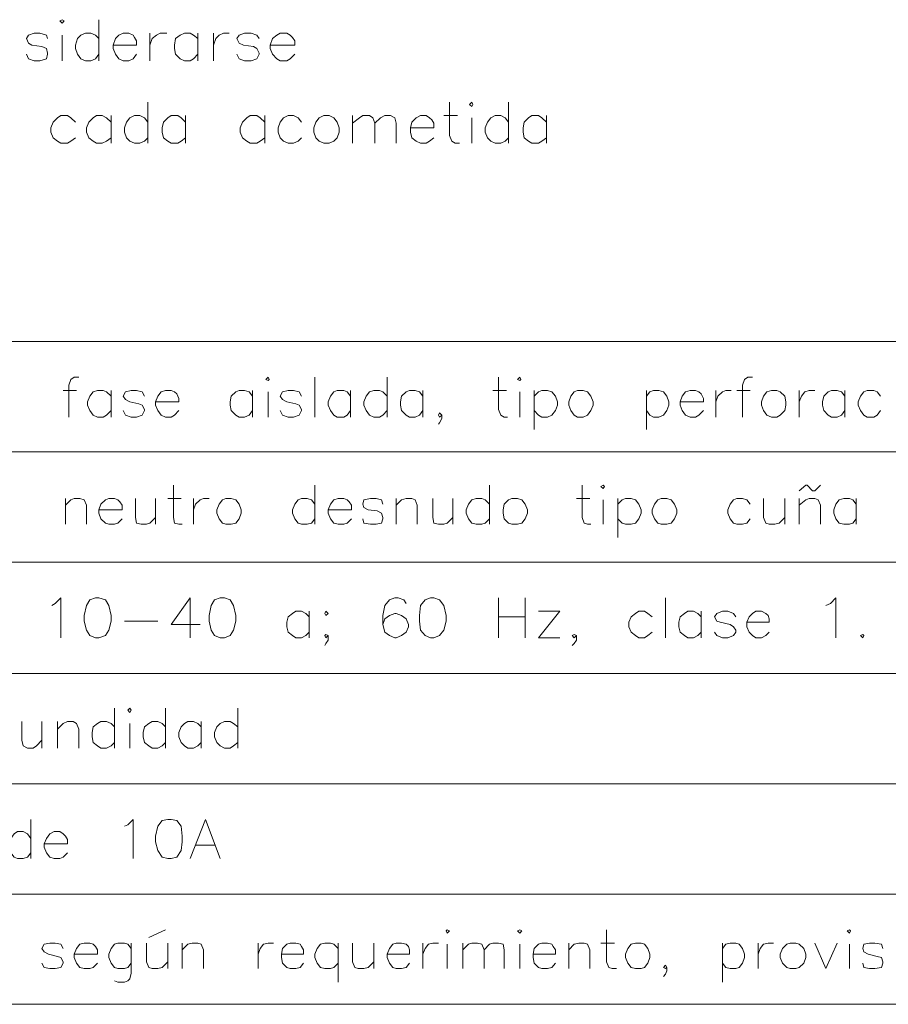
# Model space of a CAD drawing. Header units: millimetres. Extents: x 7 to 203, y 3 to 294.
# Tile 9 of 15: x 90 to 123, y 52 to 89. Entities that reach past the tile are written whole.
import ezdxf

# ---------------------------------------------------------------- set-up
doc = ezdxf.new("R2010")
doc.units = ezdxf.units.MM
doc.layers.add('DGE_CONTORNOS', color=7, linetype='Continuous', lineweight=0)

msp = doc.modelspace()

# ---------------------------------------------------------------- linework, layer by layer
at = {"layer": 'DGE_CONTORNOS', "lineweight": 13}
for points in [[(91.44, 88.886), (91.5247, 88.9284), (91.6093, 88.886), (91.5247, 88.8014), (91.44, 88.886)], [(92.9217, 88.9284), (92.9217, 87.362)], [(90.9743, 88.2087), (90.932, 88.3357), (90.678, 88.4204), (90.4663, 88.4204), (90.2547, 88.3357), (90.17, 88.2087), (90.2547, 88.0394), (90.3817, 87.9547), (90.7627, 87.9124), (90.932, 87.8277), (90.9743, 87.6584), (90.9743, 87.616), (90.932, 87.4467), (90.678, 87.362), (90.4663, 87.362), (90.2547, 87.4467), (90.17, 87.616)], [(91.5247, 88.3357), (91.5247, 87.362)], [(92.9217, 88.2087), (92.7947, 88.3357), (92.6253, 88.4204), (92.4137, 88.4204), (92.2443, 88.3357), (92.1173, 88.2087), (92.0327, 87.9547), (92.0327, 87.8277), (92.1173, 87.616), (92.2443, 87.4467), (92.4137, 87.362), (92.6253, 87.362), (92.7947, 87.4467), (92.9217, 87.616)], [(93.472, 87.9547), (94.361, 87.9547), (94.361, 88.124), (94.2763, 88.251), (94.234, 88.3357), (94.0647, 88.4204), (93.853, 88.4204), (93.6837, 88.3357), (93.5567, 88.2087), (93.472, 87.9547), (93.472, 87.8277), (93.5567, 87.616), (93.6837, 87.4467), (93.853, 87.362), (94.0647, 87.362), (94.234, 87.4467), (94.361, 87.616)], [(94.869, 88.4204), (94.869, 87.362)], [(94.869, 87.9547), (94.9537, 88.2087), (95.123, 88.3357), (95.25, 88.4204), (95.504, 88.4204)], [(96.6893, 88.2087), (96.52, 88.3357), (96.393, 88.4204), (96.1813, 88.4204), (96.012, 88.3357), (95.8427, 88.2087), (95.8003, 87.9547), (95.8003, 87.8277), (95.8427, 87.616), (96.012, 87.4467), (96.1813, 87.362), (96.393, 87.362), (96.52, 87.4467), (96.6893, 87.616)], [(96.6893, 88.4204), (96.6893, 87.362)], [(97.282, 88.4204), (97.282, 87.362)], [(97.282, 87.9547), (97.3667, 88.2087), (97.4937, 88.3357), (97.663, 88.4204), (97.8747, 88.4204)], [(99.0177, 88.2087), (98.933, 88.3357), (98.7213, 88.4204), (98.4673, 88.4204), (98.2557, 88.3357), (98.171, 88.2087), (98.2557, 88.0394), (98.425, 87.9547), (98.806, 87.9124), (98.933, 87.8277), (99.0177, 87.6584), (99.0177, 87.616), (98.933, 87.4467), (98.7213, 87.362), (98.4673, 87.362), (98.2557, 87.4467), (98.171, 87.616)], [(99.441, 87.9547), (100.3723, 87.9547), (100.3723, 88.124), (100.2877, 88.251), (100.203, 88.3357), (100.076, 88.4204), (99.822, 88.4204), (99.695, 88.3357), (99.5257, 88.2087), (99.441, 87.9547), (99.441, 87.8277), (99.5257, 87.616), (99.695, 87.4467), (99.822, 87.362), (100.076, 87.362), (100.203, 87.4467), (100.3723, 87.616)], [(94.7843, 85.7957), (94.7843, 84.2294)], [(106.2567, 85.7957), (106.2567, 84.5257), (106.3413, 84.314), (106.4683, 84.2294), (106.6377, 84.2294)], [(107.0187, 85.711), (107.1033, 85.7957), (107.1457, 85.711), (107.1033, 85.6264), (107.0187, 85.711)], [(108.5003, 85.7957), (108.5003, 84.2294)], [(92.0327, 85.0337), (91.8633, 85.203), (91.7363, 85.2877), (91.4823, 85.2877), (91.3553, 85.203), (91.186, 85.0337), (91.1013, 84.822), (91.1013, 84.6527), (91.186, 84.441), (91.3553, 84.314), (91.4823, 84.2294), (91.7363, 84.2294), (91.8633, 84.314), (92.0327, 84.441)], [(93.3873, 85.0337), (93.218, 85.203), (93.0487, 85.2877), (92.837, 85.2877), (92.71, 85.203), (92.5407, 85.0337), (92.456, 84.822), (92.456, 84.6527), (92.5407, 84.441), (92.71, 84.314), (92.837, 84.2294), (93.0487, 84.2294), (93.218, 84.314), (93.3873, 84.441)], [(93.3873, 85.2877), (93.3873, 84.2294)], [(94.7843, 85.0337), (94.6573, 85.203), (94.488, 85.2877), (94.2763, 85.2877), (94.107, 85.203), (93.98, 85.0337), (93.8953, 84.822), (93.8953, 84.6527), (93.98, 84.441), (94.107, 84.314), (94.2763, 84.2294), (94.488, 84.2294), (94.6573, 84.314), (94.7843, 84.441)], [(96.2237, 85.0337), (96.0543, 85.203), (95.9273, 85.2877), (95.6733, 85.2877), (95.5463, 85.203), (95.377, 85.0337), (95.3347, 84.822), (95.3347, 84.6527), (95.377, 84.441), (95.5463, 84.314), (95.6733, 84.2294), (95.9273, 84.2294), (96.0543, 84.314), (96.2237, 84.441)], [(96.2237, 85.2877), (96.2237, 84.2294)], [(99.2293, 85.0337), (99.06, 85.203), (98.933, 85.2877), (98.679, 85.2877), (98.552, 85.203), (98.3827, 85.0337), (98.298, 84.822), (98.298, 84.6527), (98.3827, 84.441), (98.552, 84.314), (98.679, 84.2294), (98.933, 84.2294), (99.06, 84.314), (99.2293, 84.441)], [(99.2293, 85.2877), (99.2293, 84.2294)], [(100.6263, 85.0337), (100.4993, 85.203), (100.33, 85.2877), (100.1183, 85.2877), (99.949, 85.203), (99.822, 85.0337), (99.7373, 84.822), (99.7373, 84.6527), (99.822, 84.441), (99.949, 84.314), (100.1183, 84.2294), (100.33, 84.2294), (100.4993, 84.314), (100.6263, 84.441)], [(101.473, 85.2877), (101.3037, 85.203), (101.1767, 85.0337), (101.092, 84.822), (101.092, 84.6527), (101.1767, 84.441), (101.3037, 84.314), (101.473, 84.2294), (101.6847, 84.2294), (101.854, 84.314), (101.981, 84.441), (102.0657, 84.6527), (102.0657, 84.822), (101.981, 85.0337), (101.854, 85.203), (101.6847, 85.2877), (101.473, 85.2877)], [(102.5737, 85.2877), (102.5737, 84.2294)], [(102.5737, 84.9914), (102.8277, 85.203), (102.9547, 85.2877), (103.2087, 85.2877), (103.3357, 85.203), (103.4203, 84.9914), (103.4203, 84.2294)], [(103.4203, 84.9914), (103.632, 85.203), (103.8013, 85.2877), (104.013, 85.2877), (104.1823, 85.203), (104.2247, 84.9914), (104.2247, 84.2294)], [(104.775, 84.822), (105.664, 84.822), (105.664, 84.9914), (105.5793, 85.1184), (105.4947, 85.203), (105.3677, 85.2877), (105.156, 85.2877), (104.9867, 85.203), (104.8173, 85.0337), (104.775, 84.822), (104.775, 84.6527), (104.8173, 84.441), (104.9867, 84.314), (105.156, 84.2294), (105.3677, 84.2294), (105.4947, 84.314), (105.664, 84.441)], [(106.045, 85.2877), (106.553, 85.2877)], [(107.1033, 85.203), (107.1033, 84.2294)], [(108.5003, 85.0337), (108.3733, 85.203), (108.204, 85.2877), (107.9923, 85.2877), (107.823, 85.203), (107.696, 85.0337), (107.6113, 84.822), (107.6113, 84.6527), (107.696, 84.441), (107.823, 84.314), (107.9923, 84.2294), (108.204, 84.2294), (108.3733, 84.314), (108.5003, 84.441)], [(109.9397, 85.0337), (109.7703, 85.203), (109.6433, 85.2877), (109.3893, 85.2877), (109.2623, 85.203), (109.093, 85.0337), (109.0507, 84.822), (109.0507, 84.6527), (109.093, 84.441), (109.2623, 84.314), (109.3893, 84.2294), (109.6433, 84.2294), (109.7703, 84.314), (109.9397, 84.441)], [(109.9397, 85.2877), (109.9397, 84.2294)], [(92.1597, 75.3394), (91.9903, 75.3394), (91.8633, 75.2547), (91.7787, 75.043), (91.7787, 73.8154)], [(99.2717, 75.2547), (99.3563, 75.3394), (99.3987, 75.2547), (99.3563, 75.2124), (99.2717, 75.2547)], [(101.1343, 75.3394), (101.1343, 73.8154)], [(103.886, 75.3394), (103.886, 73.8154)], [(108.1193, 75.3394), (108.1193, 74.1117), (108.204, 73.9), (108.331, 73.8154), (108.458, 73.8154)], [(108.839, 75.2547), (108.9237, 75.3394), (108.966, 75.2547), (108.9237, 75.2124), (108.839, 75.2547)], [(117.7713, 75.3394), (117.602, 75.3394), (117.475, 75.2547), (117.3903, 75.043), (117.3903, 73.8154)], [(91.567, 74.8314), (92.075, 74.8314)], [(93.3873, 74.6197), (93.218, 74.789), (93.091, 74.8314), (92.8793, 74.8314), (92.71, 74.789), (92.583, 74.6197), (92.4983, 74.408), (92.4983, 74.281), (92.583, 74.0694), (92.71, 73.9), (92.8793, 73.8154), (93.091, 73.8154), (93.218, 73.9), (93.3873, 74.0694)], [(93.3873, 74.8314), (93.3873, 73.8154)], [(94.6573, 74.6197), (94.5727, 74.789), (94.361, 74.8314), (94.1493, 74.8314), (93.9377, 74.789), (93.853, 74.6197), (93.9377, 74.4927), (94.107, 74.408), (94.4457, 74.3234), (94.5727, 74.281), (94.6573, 74.1117), (94.6573, 74.0694), (94.5727, 73.9), (94.361, 73.8154), (94.1493, 73.8154), (93.9377, 73.9), (93.853, 74.0694)], [(95.0807, 74.408), (95.9697, 74.408), (95.9697, 74.535), (95.885, 74.7044), (95.8003, 74.789), (95.6733, 74.8314), (95.4617, 74.8314), (95.2923, 74.789), (95.1653, 74.6197), (95.0807, 74.408), (95.0807, 74.281), (95.1653, 74.0694), (95.2923, 73.9), (95.4617, 73.8154), (95.6733, 73.8154), (95.8003, 73.9), (95.9697, 74.0694)], [(98.7637, 74.6197), (98.6367, 74.789), (98.4673, 74.8314), (98.2557, 74.8314), (98.1287, 74.789), (97.9593, 74.6197), (97.917, 74.408), (97.917, 74.281), (97.9593, 74.0694), (98.1287, 73.9), (98.2557, 73.8154), (98.4673, 73.8154), (98.6367, 73.9), (98.7637, 74.0694)], [(98.7637, 74.8314), (98.7637, 73.8154)], [(99.3563, 74.789), (99.3563, 73.8154)], [(100.6263, 74.6197), (100.5417, 74.789), (100.33, 74.8314), (100.1183, 74.8314), (99.9067, 74.789), (99.822, 74.6197), (99.9067, 74.4927), (100.076, 74.408), (100.4147, 74.3234), (100.5417, 74.281), (100.6263, 74.1117), (100.6263, 74.0694), (100.5417, 73.9), (100.33, 73.8154), (100.1183, 73.8154), (99.9067, 73.9), (99.822, 74.0694)], [(102.489, 74.6197), (102.362, 74.789), (102.235, 74.8314), (101.981, 74.8314), (101.854, 74.789), (101.727, 74.6197), (101.6423, 74.408), (101.6423, 74.281), (101.727, 74.0694), (101.854, 73.9), (101.981, 73.8154), (102.235, 73.8154), (102.362, 73.9), (102.489, 74.0694)], [(102.489, 74.8314), (102.489, 73.8154)], [(103.886, 74.6197), (103.7167, 74.789), (103.5897, 74.8314), (103.378, 74.8314), (103.2087, 74.789), (103.0817, 74.6197), (102.997, 74.408), (102.997, 74.281), (103.0817, 74.0694), (103.2087, 73.9), (103.378, 73.8154), (103.5897, 73.8154), (103.7167, 73.9), (103.886, 74.0694)], [(105.2407, 74.6197), (105.1137, 74.789), (104.9443, 74.8314), (104.7327, 74.8314), (104.6057, 74.789), (104.4363, 74.6197), (104.394, 74.408), (104.394, 74.281), (104.4363, 74.0694), (104.6057, 73.9), (104.7327, 73.8154), (104.9443, 73.8154), (105.1137, 73.9), (105.2407, 74.0694)], [(105.2407, 74.8314), (105.2407, 73.8154)], [(107.9077, 74.8314), (108.4157, 74.8314)], [(108.9237, 74.789), (108.9237, 73.8154)], [(109.474, 74.8314), (109.474, 73.3497)], [(109.474, 74.6197), (109.6433, 74.789), (109.7703, 74.8314), (109.982, 74.8314), (110.1513, 74.789), (110.2783, 74.6197), (110.363, 74.408), (110.363, 74.281), (110.2783, 74.0694), (110.1513, 73.9), (109.982, 73.8154), (109.7703, 73.8154), (109.6433, 73.9), (109.474, 74.0694)], [(111.125, 74.8314), (110.998, 74.789), (110.871, 74.6197), (110.7863, 74.408), (110.7863, 74.281), (110.871, 74.0694), (110.998, 73.9), (111.125, 73.8154), (111.3367, 73.8154), (111.506, 73.9), (111.633, 74.0694), (111.7177, 74.281), (111.7177, 74.408), (111.633, 74.6197), (111.506, 74.789), (111.3367, 74.8314), (111.125, 74.8314)], [(113.7497, 74.8314), (113.7497, 73.3497)], [(113.7497, 74.6197), (113.8767, 74.789), (114.0037, 74.8314), (114.2153, 74.8314), (114.3847, 74.789), (114.5117, 74.6197), (114.5963, 74.408), (114.5963, 74.281), (114.5117, 74.0694), (114.3847, 73.9), (114.2153, 73.8154), (114.0037, 73.8154), (113.8767, 73.9), (113.7497, 74.0694)], [(115.0197, 74.408), (115.9087, 74.408), (115.9087, 74.535), (115.824, 74.7044), (115.7393, 74.789), (115.6123, 74.8314), (115.4007, 74.8314), (115.2313, 74.789), (115.1043, 74.6197), (115.0197, 74.408), (115.0197, 74.281), (115.1043, 74.0694), (115.2313, 73.9), (115.4007, 73.8154), (115.6123, 73.8154), (115.7393, 73.9), (115.9087, 74.0694)], [(116.3743, 74.8314), (116.3743, 73.8154)], [(116.3743, 74.408), (116.459, 74.6197), (116.6283, 74.789), (116.7553, 74.8314), (116.967, 74.8314)], [(117.1787, 74.8314), (117.6867, 74.8314)], [(118.491, 74.8314), (118.3217, 74.789), (118.1947, 74.6197), (118.11, 74.408), (118.11, 74.281), (118.1947, 74.0694), (118.3217, 73.9), (118.491, 73.8154), (118.7027, 73.8154), (118.8297, 73.9), (118.999, 74.0694), (119.0413, 74.281), (119.0413, 74.408), (118.999, 74.6197), (118.8297, 74.789), (118.7027, 74.8314), (118.491, 74.8314)], [(119.5493, 74.8314), (119.5493, 73.8154)], [(119.5493, 74.408), (119.634, 74.6197), (119.761, 74.789), (119.9303, 74.8314), (120.142, 74.8314)], [(121.285, 74.6197), (121.158, 74.789), (120.9887, 74.8314), (120.777, 74.8314), (120.65, 74.789), (120.4807, 74.6197), (120.4383, 74.408), (120.4383, 74.281), (120.4807, 74.0694), (120.65, 73.9), (120.777, 73.8154), (120.9887, 73.8154), (121.158, 73.9), (121.285, 74.0694)], [(121.285, 74.8314), (121.285, 73.8154)], [(122.6397, 74.6197), (122.5127, 74.789), (122.3857, 74.8314), (122.1317, 74.8314), (122.0047, 74.789), (121.8777, 74.6197), (121.793, 74.408), (121.793, 74.281), (121.8777, 74.0694), (122.0047, 73.9), (122.1317, 73.8154), (122.3857, 73.8154), (122.5127, 73.9), (122.6397, 74.0694)], [(105.9603, 73.9), (105.8757, 73.9847), (105.8333, 73.9), (105.8757, 73.8154), (105.9603, 73.9), (105.9603, 73.773), (105.8757, 73.6037), (105.8333, 73.5614)], [(95.758, 71.233), (95.758, 70.0054), (95.8003, 69.7937), (95.9697, 69.7514), (96.0967, 69.7514)], [(101.1343, 71.233), (101.1343, 69.7514)], [(107.7807, 71.233), (107.7807, 69.7514)], [(111.2943, 71.233), (111.2943, 70.0054), (111.379, 69.7937), (111.506, 69.7514), (111.633, 69.7514)], [(112.014, 71.1907), (112.0987, 71.233), (112.141, 71.1907), (112.0987, 71.106), (112.014, 71.1907)], [(119.5493, 71.0214), (119.8033, 71.233), (119.8457, 71.233), (120.0573, 71.0214), (120.142, 71.0214), (120.3537, 71.233)], [(91.6517, 70.725), (91.6517, 69.7514)], [(91.6517, 70.471), (91.8633, 70.6827), (91.9903, 70.725), (92.202, 70.725), (92.3713, 70.6827), (92.456, 70.471), (92.456, 69.7514)], [(92.9217, 70.3017), (93.8107, 70.3017), (93.8107, 70.471), (93.726, 70.598), (93.6413, 70.6827), (93.5143, 70.725), (93.3027, 70.725), (93.1757, 70.6827), (93.0063, 70.5134), (92.9217, 70.3017), (92.9217, 70.1747), (93.0063, 69.963), (93.1757, 69.7937), (93.3027, 69.7514), (93.5143, 69.7514), (93.6413, 69.7937), (93.8107, 69.963)], [(94.3187, 70.725), (94.3187, 70.0054), (94.361, 69.7937), (94.5303, 69.7514), (94.742, 69.7514), (94.869, 69.7937), (95.0807, 70.0054)], [(95.0807, 70.725), (95.0807, 69.7514)], [(95.5463, 70.725), (96.0543, 70.725)], [(96.52, 70.725), (96.52, 69.7514)], [(96.52, 70.3017), (96.6047, 70.5134), (96.774, 70.6827), (96.901, 70.725), (97.1127, 70.725)], [(97.7477, 70.725), (97.6207, 70.6827), (97.4937, 70.5134), (97.409, 70.3017), (97.409, 70.1747), (97.4937, 69.963), (97.6207, 69.7937), (97.7477, 69.7514), (97.9593, 69.7514), (98.1287, 69.7937), (98.2557, 69.963), (98.3403, 70.1747), (98.3403, 70.3017), (98.2557, 70.5134), (98.1287, 70.6827), (97.9593, 70.725), (97.7477, 70.725)], [(101.1343, 70.5134), (101.0073, 70.6827), (100.838, 70.725), (100.6263, 70.725), (100.4993, 70.6827), (100.3723, 70.5134), (100.2877, 70.3017), (100.2877, 70.1747), (100.3723, 69.963), (100.4993, 69.7937), (100.6263, 69.7514), (100.838, 69.7514), (101.0073, 69.7937), (101.1343, 69.963)], [(101.6423, 70.3017), (102.5313, 70.3017), (102.5313, 70.471), (102.4467, 70.598), (102.362, 70.6827), (102.235, 70.725), (102.0233, 70.725), (101.854, 70.6827), (101.727, 70.5134), (101.6423, 70.3017), (101.6423, 70.1747), (101.727, 69.963), (101.854, 69.7937), (102.0233, 69.7514), (102.235, 69.7514), (102.362, 69.7937), (102.5313, 69.963)], [(103.7167, 70.5134), (103.6743, 70.6827), (103.4627, 70.725), (103.251, 70.725), (102.997, 70.6827), (102.9547, 70.5134), (102.997, 70.3864), (103.1663, 70.3017), (103.505, 70.2594), (103.6743, 70.1747), (103.7167, 70.0054), (103.7167, 69.963), (103.6743, 69.7937), (103.4627, 69.7514), (103.251, 69.7514), (102.997, 69.7937), (102.9547, 69.963)], [(104.2247, 70.725), (104.2247, 69.7514)], [(104.2247, 70.471), (104.4363, 70.6827), (104.6057, 70.725), (104.8173, 70.725), (104.9443, 70.6827), (105.029, 70.471), (105.029, 69.7514)], [(105.6217, 70.725), (105.6217, 70.0054), (105.664, 69.7937), (105.8333, 69.7514), (106.045, 69.7514), (106.172, 69.7937), (106.3837, 70.0054)], [(106.3837, 70.725), (106.3837, 69.7514)], [(107.7807, 70.5134), (107.6113, 70.6827), (107.4843, 70.725), (107.2727, 70.725), (107.1033, 70.6827), (106.9763, 70.5134), (106.8917, 70.3017), (106.8917, 70.1747), (106.9763, 69.963), (107.1033, 69.7937), (107.2727, 69.7514), (107.4843, 69.7514), (107.6113, 69.7937), (107.7807, 69.963)], [(108.6273, 70.725), (108.5003, 70.6827), (108.331, 70.5134), (108.2887, 70.3017), (108.2887, 70.1747), (108.331, 69.963), (108.5003, 69.7937), (108.6273, 69.7514), (108.839, 69.7514), (109.0083, 69.7937), (109.1353, 69.963), (109.22, 70.1747), (109.22, 70.3017), (109.1353, 70.5134), (109.0083, 70.6827), (108.839, 70.725), (108.6273, 70.725)], [(111.0827, 70.725), (111.5907, 70.725)], [(112.0987, 70.6827), (112.0987, 69.7514)], [(112.649, 70.725), (112.649, 69.2434)], [(112.649, 70.5134), (112.8183, 70.6827), (112.9453, 70.725), (113.157, 70.725), (113.3263, 70.6827), (113.4533, 70.5134), (113.538, 70.3017), (113.538, 70.1747), (113.4533, 69.963), (113.3263, 69.7937), (113.157, 69.7514), (112.9453, 69.7514), (112.8183, 69.7937), (112.649, 69.963)], [(114.3, 70.725), (114.173, 70.6827), (114.046, 70.5134), (113.9613, 70.3017), (113.9613, 70.1747), (114.046, 69.963), (114.173, 69.7937), (114.3, 69.7514), (114.5117, 69.7514), (114.681, 69.7937), (114.808, 69.963), (114.8927, 70.1747), (114.8927, 70.3017), (114.808, 70.5134), (114.681, 70.6827), (114.5117, 70.725), (114.3, 70.725)], [(117.6867, 70.5134), (117.5597, 70.6827), (117.3903, 70.725), (117.1787, 70.725), (117.0517, 70.6827), (116.9247, 70.5134), (116.84, 70.3017), (116.84, 70.1747), (116.9247, 69.963), (117.0517, 69.7937), (117.1787, 69.7514), (117.3903, 69.7514), (117.5597, 69.7937), (117.6867, 69.963)], [(118.1947, 70.725), (118.1947, 70.0054), (118.2793, 69.7937), (118.4063, 69.7514), (118.618, 69.7514), (118.7873, 69.7937), (118.999, 70.0054)], [(118.999, 70.725), (118.999, 69.7514)], [(119.5493, 70.725), (119.5493, 69.7514)], [(119.5493, 70.471), (119.8033, 70.6827), (119.9303, 70.725), (120.142, 70.725), (120.269, 70.6827), (120.3537, 70.471), (120.3537, 69.7514)], [(121.7083, 70.5134), (121.5813, 70.6827), (121.4543, 70.725), (121.2427, 70.725), (121.0733, 70.6827), (120.9463, 70.5134), (120.8617, 70.3017), (120.8617, 70.1747), (120.9463, 69.963), (121.0733, 69.7937), (121.2427, 69.7514), (121.4543, 69.7514), (121.5813, 69.7937), (121.7083, 69.963)], [(121.7083, 70.725), (121.7083, 69.7514)], [(91.1437, 66.661), (91.2707, 66.7457), (91.4823, 66.9574), (91.4823, 65.4334)], [(92.7947, 66.9574), (92.583, 66.8727), (92.456, 66.661), (92.3713, 66.28), (92.3713, 66.0684), (92.456, 65.7297), (92.583, 65.518), (92.7947, 65.4334), (92.9217, 65.4334), (93.1757, 65.518), (93.3027, 65.7297), (93.3873, 66.0684), (93.3873, 66.28), (93.3027, 66.661), (93.1757, 66.8727), (92.9217, 66.9574), (92.7947, 66.9574)], [(96.393, 66.9574), (95.6733, 65.9414), (96.774, 65.9414)], [(96.393, 66.9574), (96.393, 65.4334)], [(97.536, 66.9574), (97.3243, 66.8727), (97.1973, 66.661), (97.1127, 66.28), (97.1127, 66.0684), (97.1973, 65.7297), (97.3243, 65.518), (97.536, 65.4334), (97.7053, 65.4334), (97.917, 65.518), (98.044, 65.7297), (98.1287, 66.0684), (98.1287, 66.28), (98.044, 66.661), (97.917, 66.8727), (97.7053, 66.9574), (97.536, 66.9574)], [(104.6057, 66.7457), (104.521, 66.8727), (104.3093, 66.9574), (104.1823, 66.9574), (103.9707, 66.8727), (103.8013, 66.661), (103.7167, 66.28), (103.7167, 65.9414), (103.8013, 65.645), (103.9707, 65.518), (104.1823, 65.4334), (104.2247, 65.4334), (104.4363, 65.518), (104.6057, 65.645), (104.6903, 65.8567), (104.6903, 65.9414), (104.6057, 66.153), (104.4363, 66.28), (104.2247, 66.3647), (104.1823, 66.3647), (103.9707, 66.28), (103.8013, 66.153), (103.7167, 65.9414)], [(105.537, 66.9574), (105.3253, 66.8727), (105.156, 66.661), (105.1137, 66.28), (105.1137, 66.0684), (105.156, 65.7297), (105.3253, 65.518), (105.537, 65.4334), (105.664, 65.4334), (105.8757, 65.518), (106.045, 65.7297), (106.1297, 66.0684), (106.1297, 66.28), (106.045, 66.661), (105.8757, 66.8727), (105.664, 66.9574), (105.537, 66.9574)], [(108.1193, 66.9574), (108.1193, 65.4334)], [(109.1353, 66.9574), (109.1353, 65.4334)], [(114.4693, 66.9574), (114.4693, 65.4334)], [(120.5653, 66.661), (120.7347, 66.7457), (120.9463, 66.9574), (120.9463, 65.4334)], [(100.9227, 66.2377), (100.7957, 66.3647), (100.6263, 66.4494), (100.4147, 66.4494), (100.2877, 66.3647), (100.1183, 66.2377), (100.076, 66.026), (100.076, 65.8567), (100.1183, 65.645), (100.2877, 65.518), (100.4147, 65.4334), (100.6263, 65.4334), (100.7957, 65.518), (100.9227, 65.645)], [(100.9227, 66.4494), (100.9227, 65.4334)], [(101.5577, 66.4494), (101.6423, 66.3647), (101.5577, 66.28), (101.5153, 66.3647), (101.5577, 66.4494)], [(109.6433, 65.4334), (110.4477, 66.4494), (109.6433, 66.4494)], [(113.9613, 66.2377), (113.792, 66.3647), (113.665, 66.4494), (113.4533, 66.4494), (113.3263, 66.3647), (113.157, 66.2377), (113.0723, 66.026), (113.0723, 65.8567), (113.157, 65.645), (113.3263, 65.518), (113.4533, 65.4334), (113.665, 65.4334), (113.792, 65.518), (113.9613, 65.645)], [(115.824, 66.2377), (115.697, 66.3647), (115.5277, 66.4494), (115.316, 66.4494), (115.189, 66.3647), (115.0197, 66.2377), (114.9773, 66.026), (114.9773, 65.8567), (115.0197, 65.645), (115.189, 65.518), (115.316, 65.4334), (115.5277, 65.4334), (115.697, 65.518), (115.824, 65.645)], [(115.824, 66.4494), (115.824, 65.4334)], [(117.1363, 66.2377), (117.0517, 66.3647), (116.84, 66.4494), (116.6283, 66.4494), (116.4167, 66.3647), (116.332, 66.2377), (116.4167, 66.0684), (116.5437, 66.026), (116.9247, 65.9414), (117.0517, 65.8567), (117.1363, 65.7297), (117.1363, 65.645), (117.0517, 65.518), (116.84, 65.4334), (116.6283, 65.4334), (116.4167, 65.518), (116.332, 65.645)], [(117.5597, 66.026), (118.4063, 66.026), (118.4063, 66.153), (118.364, 66.28), (118.2793, 66.3647), (118.11, 66.4494), (117.8983, 66.4494), (117.7713, 66.3647), (117.6443, 66.2377), (117.5597, 66.026), (117.5597, 65.8567), (117.6443, 65.645), (117.7713, 65.518), (117.8983, 65.4334), (118.11, 65.4334), (118.2793, 65.518), (118.4063, 65.645)], [(93.8953, 66.0684), (95.1653, 66.0684)], [(108.1193, 66.2377), (109.1353, 66.2377)], [(101.6423, 65.518), (101.5577, 65.5604), (101.5153, 65.518), (101.5577, 65.4334), (101.6423, 65.518), (101.6423, 65.3487), (101.5577, 65.2217), (101.5153, 65.137)], [(111.0827, 65.518), (110.998, 65.5604), (110.9133, 65.518), (110.998, 65.4334), (111.0827, 65.518), (111.0827, 65.3487), (110.998, 65.2217), (110.9133, 65.137)], [(121.9623, 65.5604), (122.0047, 65.518), (121.9623, 65.4334), (121.8777, 65.518), (121.9623, 65.5604)], [(109.6433, 65.4334), (110.4477, 65.4334)], [(93.5143, 62.7664), (93.5143, 61.2424)], [(94.0223, 62.6817), (94.107, 62.7664), (94.1493, 62.6817), (94.107, 62.597), (94.0223, 62.6817)], [(95.4617, 62.7664), (95.4617, 61.2424)], [(98.2133, 62.7664), (98.2133, 61.2424)], [(90.0007, 62.2584), (90.0007, 61.5387), (90.043, 61.327), (90.2123, 61.2424), (90.424, 61.2424), (90.551, 61.327), (90.7627, 61.5387)], [(90.7627, 62.2584), (90.7627, 61.2424)], [(91.3553, 62.2584), (91.3553, 61.2424)], [(91.3553, 61.962), (91.567, 62.1737), (91.7363, 62.2584), (91.948, 62.2584), (92.075, 62.1737), (92.1597, 61.962), (92.1597, 61.2424)], [(93.5143, 62.0467), (93.3873, 62.1737), (93.218, 62.2584), (93.0063, 62.2584), (92.8793, 62.1737), (92.71, 62.0467), (92.6677, 61.835), (92.6677, 61.6657), (92.71, 61.454), (92.8793, 61.327), (93.0063, 61.2424), (93.218, 61.2424), (93.3873, 61.327), (93.5143, 61.454)], [(94.107, 62.1737), (94.107, 61.2424)], [(95.4617, 62.0467), (95.3347, 62.1737), (95.1653, 62.2584), (94.9537, 62.2584), (94.8267, 62.1737), (94.6573, 62.0467), (94.615, 61.835), (94.615, 61.6657), (94.6573, 61.454), (94.8267, 61.327), (94.9537, 61.2424), (95.1653, 61.2424), (95.3347, 61.327), (95.4617, 61.454)], [(96.8163, 62.0467), (96.6893, 62.1737), (96.52, 62.2584), (96.3083, 62.2584), (96.1813, 62.1737), (96.0543, 62.0467), (95.9697, 61.835), (95.9697, 61.6657), (96.0543, 61.454), (96.1813, 61.327), (96.3083, 61.2424), (96.52, 61.2424), (96.6893, 61.327), (96.8163, 61.454)], [(96.8163, 62.2584), (96.8163, 61.2424)], [(98.2133, 62.0467), (98.044, 62.1737), (97.917, 62.2584), (97.7053, 62.2584), (97.536, 62.1737), (97.409, 62.0467), (97.3243, 61.835), (97.3243, 61.6657), (97.409, 61.454), (97.536, 61.327), (97.7053, 61.2424), (97.917, 61.2424), (98.044, 61.327), (98.2133, 61.454)], [(90.3393, 58.533), (90.3393, 57.0514)], [(93.8953, 58.279), (94.0223, 58.3214), (94.234, 58.533), (94.234, 57.0514)], [(95.5463, 58.533), (95.3347, 58.4907), (95.1653, 58.279), (95.0807, 57.898), (95.0807, 57.6864), (95.1653, 57.3477), (95.3347, 57.0937), (95.5463, 57.0514), (95.6733, 57.0514), (95.885, 57.0937), (96.0543, 57.3477), (96.0967, 57.6864), (96.0967, 57.898), (96.0543, 58.279), (95.885, 58.4907), (95.6733, 58.533), (95.5463, 58.533)], [(96.393, 57.0514), (96.9857, 58.533), (97.536, 57.0514)], [(90.3393, 57.8134), (90.2123, 57.9827), (90.043, 58.0674), (89.8313, 58.0674), (89.7043, 57.9827), (89.5773, 57.8134), (89.4927, 57.6017), (89.4927, 57.4747), (89.5773, 57.263), (89.7043, 57.0937), (89.8313, 57.0514), (90.043, 57.0514), (90.2123, 57.0937), (90.3393, 57.263)], [(90.8473, 57.6017), (91.7363, 57.6017), (91.7363, 57.771), (91.6517, 57.898), (91.567, 57.9827), (91.44, 58.0674), (91.2283, 58.0674), (91.059, 57.9827), (90.932, 57.8134), (90.8473, 57.6017), (90.8473, 57.4747), (90.932, 57.263), (91.059, 57.0937), (91.2283, 57.0514), (91.44, 57.0514), (91.567, 57.0937), (91.7363, 57.263)], [(96.6047, 57.5594), (97.3243, 57.5594)], [(94.8267, 54.0457), (95.4617, 54.342)], [(106.1297, 54.2997), (106.172, 54.342), (106.2567, 54.2997), (106.172, 54.215), (106.1297, 54.2997)], [(108.839, 54.2997), (108.9237, 54.342), (109.0083, 54.2997), (108.9237, 54.215), (108.839, 54.2997)], [(112.2257, 54.342), (112.2257, 53.1144), (112.3103, 52.9027), (112.4373, 52.8604), (112.6067, 52.8604)], [(121.3697, 54.2997), (121.4543, 54.342), (121.4967, 54.2997), (121.4543, 54.215), (121.3697, 54.2997)], [(91.567, 53.6224), (91.4823, 53.7917), (91.2707, 53.834), (91.059, 53.834), (90.8473, 53.7917), (90.7627, 53.6224), (90.8473, 53.4954), (91.0167, 53.4107), (91.3553, 53.326), (91.4823, 53.2837), (91.567, 53.1144), (91.567, 53.072), (91.4823, 52.9027), (91.2707, 52.8604), (91.059, 52.8604), (90.8473, 52.9027), (90.7627, 53.072)], [(91.9903, 53.4107), (92.8793, 53.4107), (92.8793, 53.58), (92.7947, 53.707), (92.71, 53.7917), (92.583, 53.834), (92.3713, 53.834), (92.202, 53.7917), (92.075, 53.6224), (91.9903, 53.4107), (91.9903, 53.2837), (92.075, 53.072), (92.202, 52.9027), (92.3713, 52.8604), (92.583, 52.8604), (92.71, 52.9027), (92.8793, 53.072)], [(94.1493, 53.6224), (94.0223, 53.7917), (93.8953, 53.834), (93.6413, 53.834), (93.5143, 53.7917), (93.3873, 53.6224), (93.3027, 53.4107), (93.3027, 53.2837), (93.3873, 53.072), (93.5143, 52.9027), (93.6413, 52.8604), (93.8953, 52.8604), (94.0223, 52.9027), (94.1493, 53.072)], [(94.1493, 53.834), (94.1493, 52.691), (94.107, 52.4794), (94.0223, 52.3947), (93.8953, 52.3524), (93.6413, 52.3524), (93.5143, 52.3947)], [(94.742, 53.834), (94.742, 53.1144), (94.8267, 52.9027), (94.9537, 52.8604), (95.1653, 52.8604), (95.3347, 52.9027), (95.5463, 53.1144)], [(95.5463, 53.834), (95.5463, 52.8604)], [(96.0967, 53.834), (96.0967, 52.8604)], [(96.0967, 53.58), (96.3083, 53.7917), (96.4777, 53.834), (96.6893, 53.834), (96.8163, 53.7917), (96.901, 53.58), (96.901, 52.8604)], [(98.9753, 53.834), (98.9753, 52.8604)], [(98.9753, 53.4107), (99.06, 53.6224), (99.187, 53.7917), (99.3563, 53.834), (99.568, 53.834)], [(99.8643, 53.4107), (100.711, 53.4107), (100.711, 53.58), (100.6263, 53.707), (100.584, 53.7917), (100.4147, 53.834), (100.203, 53.834), (100.076, 53.7917), (99.9067, 53.6224), (99.8643, 53.4107), (99.8643, 53.2837), (99.9067, 53.072), (100.076, 52.9027), (100.203, 52.8604), (100.4147, 52.8604), (100.584, 52.9027), (100.711, 53.072)], [(102.0233, 53.6224), (101.854, 53.7917), (101.727, 53.834), (101.5153, 53.834), (101.346, 53.7917), (101.219, 53.6224), (101.1343, 53.4107), (101.1343, 53.2837), (101.219, 53.072), (101.346, 52.9027), (101.5153, 52.8604), (101.727, 52.8604), (101.854, 52.9027), (102.0233, 53.072)], [(102.0233, 53.834), (102.0233, 52.3524)], [(102.5737, 53.834), (102.5737, 53.1144), (102.6583, 52.9027), (102.7853, 52.8604), (102.997, 52.8604), (103.1663, 52.9027), (103.378, 53.1144)], [(103.378, 53.834), (103.378, 52.8604)], [(103.886, 53.4107), (104.7327, 53.4107), (104.7327, 53.58), (104.6903, 53.707), (104.6057, 53.7917), (104.4363, 53.834), (104.2247, 53.834), (104.0977, 53.7917), (103.9707, 53.6224), (103.886, 53.4107), (103.886, 53.2837), (103.9707, 53.072), (104.0977, 52.9027), (104.2247, 52.8604), (104.4363, 52.8604), (104.6057, 52.9027), (104.7327, 53.072)], [(105.2407, 53.834), (105.2407, 52.8604)], [(105.2407, 53.4107), (105.3253, 53.6224), (105.4523, 53.7917), (105.6217, 53.834), (105.8333, 53.834)], [(106.172, 53.7917), (106.172, 52.8604)], [(106.7647, 53.834), (106.7647, 52.8604)], [(106.7647, 53.58), (106.9763, 53.7917), (107.1033, 53.834), (107.315, 53.834), (107.4843, 53.7917), (107.569, 53.58), (107.569, 52.8604)], [(107.569, 53.58), (107.7807, 53.7917), (107.9077, 53.834), (108.1193, 53.834), (108.2887, 53.7917), (108.331, 53.58), (108.331, 52.8604)], [(108.9237, 53.7917), (108.9237, 52.8604)], [(109.4317, 53.4107), (110.2783, 53.4107), (110.2783, 53.58), (110.1937, 53.707), (110.1513, 53.7917), (109.982, 53.834), (109.7703, 53.834), (109.6433, 53.7917), (109.474, 53.6224), (109.4317, 53.4107), (109.4317, 53.2837), (109.474, 53.072), (109.6433, 52.9027), (109.7703, 52.8604), (109.982, 52.8604), (110.1513, 52.9027), (110.2783, 53.072)], [(110.7863, 53.834), (110.7863, 52.8604)], [(110.7863, 53.58), (110.998, 53.7917), (111.1673, 53.834), (111.379, 53.834), (111.506, 53.7917), (111.5907, 53.58), (111.5907, 52.8604)], [(112.014, 53.834), (112.522, 53.834)], [(113.3263, 53.834), (113.157, 53.7917), (113.03, 53.6224), (112.9453, 53.4107), (112.9453, 53.2837), (113.03, 53.072), (113.157, 52.9027), (113.3263, 52.8604), (113.538, 52.8604), (113.665, 52.9027), (113.792, 53.072), (113.8767, 53.2837), (113.8767, 53.4107), (113.792, 53.6224), (113.665, 53.7917), (113.538, 53.834), (113.3263, 53.834)], [(116.6283, 53.834), (116.6283, 52.3524)], [(116.6283, 53.6224), (116.7553, 53.7917), (116.9247, 53.834), (117.1363, 53.834), (117.2633, 53.7917), (117.3903, 53.6224), (117.475, 53.4107), (117.475, 53.2837), (117.3903, 53.072), (117.2633, 52.9027), (117.1363, 52.8604), (116.9247, 52.8604), (116.7553, 52.9027), (116.6283, 53.072)], [(117.983, 53.834), (117.983, 52.8604)], [(117.983, 53.4107), (118.0677, 53.6224), (118.1947, 53.7917), (118.364, 53.834), (118.5757, 53.834)], [(119.2107, 53.834), (119.0837, 53.7917), (118.9143, 53.6224), (118.8297, 53.4107), (118.8297, 53.2837), (118.9143, 53.072), (119.0837, 52.9027), (119.2107, 52.8604), (119.4223, 52.8604), (119.5493, 52.9027), (119.7187, 53.072), (119.8033, 53.2837), (119.8033, 53.4107), (119.7187, 53.6224), (119.5493, 53.7917), (119.4223, 53.834), (119.2107, 53.834)], [(120.142, 53.834), (120.5653, 52.8604), (120.9887, 53.834)], [(121.4543, 53.7917), (121.4543, 52.8604)], [(122.7243, 53.6224), (122.682, 53.7917), (122.428, 53.834), (122.2163, 53.834), (122.0047, 53.7917), (121.9623, 53.6224), (122.0047, 53.4954), (122.174, 53.4107), (122.5127, 53.326), (122.682, 53.2837), (122.7243, 53.1144), (122.7243, 53.072), (122.682, 52.9027), (122.428, 52.8604), (122.2163, 52.8604), (122.0047, 52.9027), (121.9623, 53.072)], [(114.5117, 52.9027), (114.4693, 52.9874), (114.3847, 52.9027), (114.4693, 52.8604), (114.5117, 52.9027), (114.5117, 52.7757), (114.4693, 52.6487), (114.3847, 52.564)]]:
    msp.add_lwpolyline(points, dxfattribs=at)
at = {"layer": 'DGE_CONTORNOS', "lineweight": 5}
for points in [[(6.5617, 76.694), (203.2847, 76.694)], [(6.5617, 72.503), (203.2847, 72.503)], [(6.5617, 68.312), (203.2847, 68.312)], [(6.5617, 64.0787), (203.2847, 64.0787)], [(6.5617, 59.8877), (203.2847, 59.8877)], [(6.5617, 55.6967), (203.2847, 55.6967)], [(6.5617, 51.5057), (203.2847, 51.5057)]]:
    msp.add_lwpolyline(points, dxfattribs=at)

doc.saveas('drawing.dxf')
